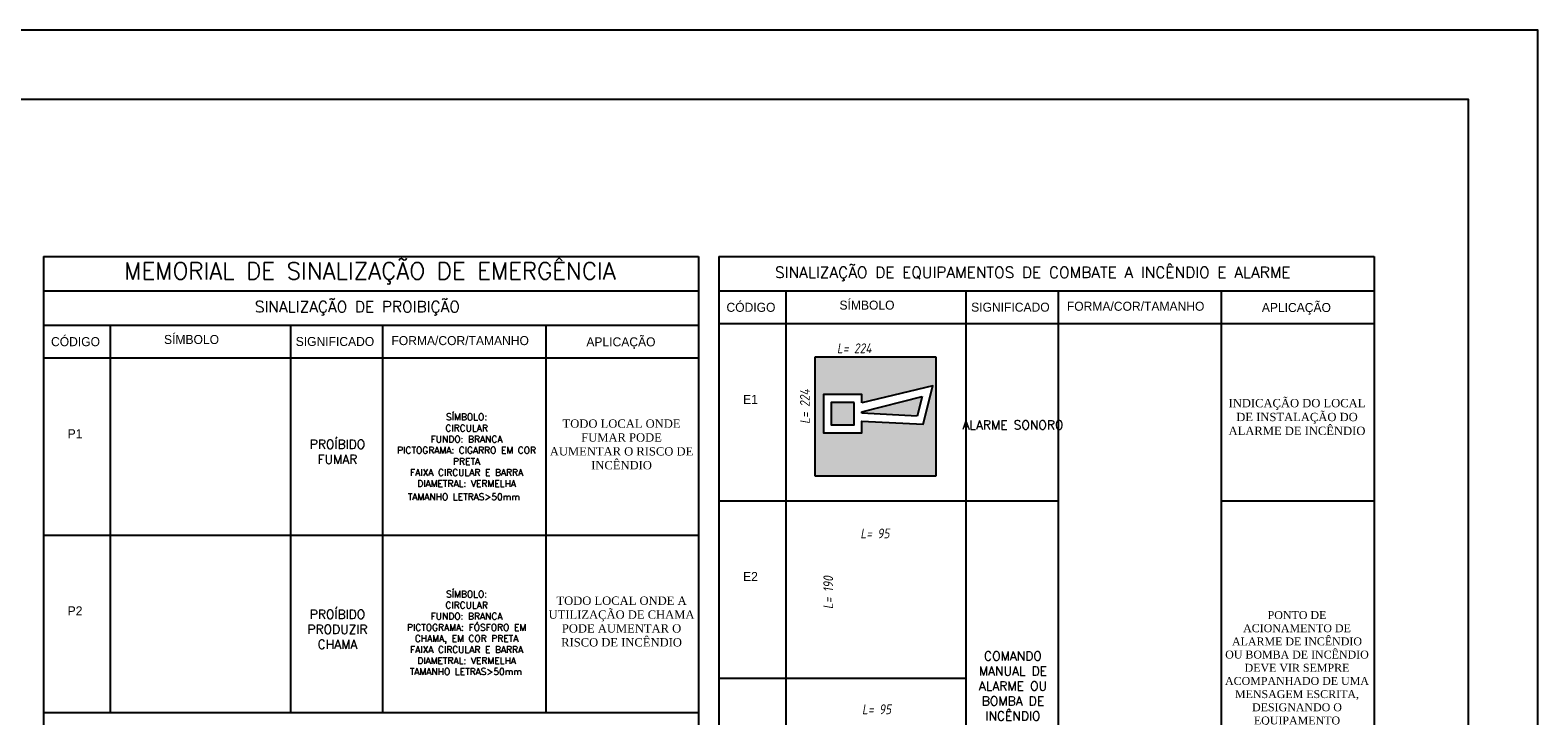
# Model space of a CAD drawing. Header units: inches. Extents: x -33917 to -601, y 26730 to 64098.
# Tile 44 of 80: x -24277 to -22102, y 48068 to 49056. Entities that reach past the tile are written whole.
import ezdxf

# ---------------------------------------------------------------- set-up
doc = ezdxf.new("R2010")
doc.units = ezdxf.units.IN
doc.header["$LTSCALE"] = 0.8
doc.header["$MEASUREMENT"] = 0
doc.layers.add('253', color=253, linetype='Continuous', lineweight=5)
for name, color, linetype in [('DET-02', 2, 'Continuous'), ('ESQUADRIAS', 1, 'Continuous'), ('GESSO', 7, 'Continuous'), ('Incêndio_símbolos', 240, 'Continuous'), ('texto', 7, 'Continuous'), ('TEXTOS', 7, 'Continuous')]:
    doc.layers.add(name, color=color, linetype=linetype)
doc.styles.add('ISOCP', font='isocp.shx', dxfattribs={"oblique": 10})

# ---------------------------------------------------------------- blocks, each defined once
blk = doc.blocks.new('E1')
at = {"layer": 'ESQUADRIAS'}
h = blk.add_hatch(color=240, dxfattribs=at)
h.dxf.hatch_style = 1
h.paths.add_polyline_path([(11536, -25034.6), (11536, -25177.9), (11680.9, -25177.9), (11680.9, -25034.6)])
h.paths.add_polyline_path([(11677.4, -25069.5), (11665.7, -25115.5), (11592.2, -25112), (11592.2, -25125.8), (11545.8, -25125.8), (11545.8, -25079.9), (11592.1, -25079.9), (11592.1, -25090)], flags=16)
h.paths.add_polyline_path([(11664.4, -25082.3), (11658.4, -25105.8), (11592.1, -25102.3), (11592.1, -25100.5)], flags=0)
h.paths.add_polyline_path([(11582.7, -25089.3), (11582.7, -25116.4), (11555.2, -25116.4), (11555.2, -25089.3)], flags=0)
h = blk.add_hatch(color=240, dxfattribs=at)
h.dxf.hatch_style = 1
h.paths.add_polyline_path([(11592.1, -25100.5), (11592.1, -25102.3), (11658.4, -25105.8), (11664.4, -25082.3)])
h.paths.add_polyline_path([(11582.7, -25116.4), (11582.7, -25089.3), (11555.2, -25089.3), (11555.2, -25116.4)])
at = {"layer": 'Incêndio_símbolos'}
for p, q in [((11536, -25034.6), (11680.9, -25034.6)), ((11536, -25177.9), (11536, -25034.6)), ((11680.9, -25034.6), (11680.9, -25177.9)), ((11664.4, -25082.3), (11658.4, -25105.8)), ((11658.4, -25105.8), (11592.1, -25102.3)), ((11680.9, -25177.9), (11536, -25177.9))]:
    blk.add_line(p, q, dxfattribs=at)
for points in [[(11592.1, -25090), (11592.1, -25079.9), (11545.8, -25079.9), (11545.8, -25125.8), (11592.2, -25125.8), (11592.2, -25112), (11665.7, -25115.5), (11677.4, -25069.5), (11592.1, -25090)], [(11592.1, -25100.5), (11664.4, -25082.3)], [(11592.1, -25102.3), (11592.1, -25100.5)]]:
    blk.add_lwpolyline(points, dxfattribs=at)
blk.add_lwpolyline([(11582.7, -25089.3), (11555.2, -25089.3), (11555.2, -25116.4), (11582.7, -25116.4)], close=True, dxfattribs=at)
at = {"layer": 'GESSO', "style": 'ISOCP', "oblique": 10, "width": 0.95}
blk.add_text('L= 224', height=11.77, dxfattribs=at).set_placement((11562.2, -25030.2))
blk.add_text('L= 224', height=11.77, rotation=90, dxfattribs=at).set_placement((11529.5, -25115.2))

msp = doc.modelspace()

# ---------------------------------------------------------------- linework, layer by layer
at = {"layer": 'DET-02'}
msp.add_line((-23186.617, 48647.018), (-23186.617, 48680.595), dxfattribs=at)
at = {"layer": 'texto'}
for points in [[(-33774.668, 41056.48), (-22102.108, 41056.48), (-22102.108, 49056.48), (-33774.668, 49056.48)], [(-33674.668, 41156.48), (-22202.108, 41156.48), (-22202.108, 48956.48), (-33674.668, 48956.48)]]:
    msp.add_lwpolyline(points, close=True, dxfattribs=at)
at = {"layer": 'TEXTOS'}
for p, q in [((-24257.731, 48730.132), (-23312.731, 48730.132)), ((-24257.731, 48730.132), (-24257.731, 48072.662)), ((-23312.731, 48730.132), (-23312.731, 45835.187)), ((-23283.34, 48730.132), (-23283.34, 46845.187)), ((-23283.34, 48730.132), (-22338.445, 48730.132)), ((-22338.445, 48730.132), (-22338.445, 46845.187)), ((-24257.731, 48680.595), (-23312.731, 48680.595)), ((-23283.386, 48680.595), (-22338.386, 48680.595)), ((-23186.617, 48377.601), (-23186.617, 48680.595)), ((-22926.63, 48647.018), (-22926.63, 48680.595)), ((-22926.63, 48377.601), (-22926.63, 48680.595)), ((-22793.658, 48647.018), (-22793.658, 48680.595)), ((-22793.658, 48377.601), (-22793.658, 48680.595)), ((-22558.364, 48647.018), (-22558.364, 48680.595)), ((-22558.364, 48377.601), (-22558.364, 48680.595)), ((-24257.731, 48631.058), (-23312.731, 48631.058)), ((-24160.963, 48597.481), (-24160.963, 48631.058)), ((-24160.963, 48072.662), (-24160.963, 48631.058)), ((-23900.976, 48597.481), (-23900.976, 48631.058)), ((-23900.976, 48072.662), (-23900.976, 48631.058)), ((-23768.004, 48597.481), (-23768.004, 48631.058)), ((-23768.004, 48072.662), (-23768.004, 48631.058)), ((-23532.71, 48597.481), (-23532.71, 48631.058)), ((-23532.71, 48072.662), (-23532.71, 48631.058)), ((-22338.386, 48632.996), (-23283.406, 48633.004)), ((-23312.731, 48583.459), (-24257.752, 48583.467)), ((-23186.624, 46845.187), (-23186.624, 48425.192)), ((-22926.637, 46845.187), (-22926.637, 48425.192)), ((-22793.665, 46845.187), (-22793.665, 48425.192)), ((-22558.371, 46845.187), (-22558.371, 48425.192)), ((-23283.413, 48377.601), (-22793.658, 48377.601)), ((-23283.413, 48377.601), (-22793.658, 48377.601)), ((-22558.371, 48377.601), (-22338.386, 48377.601)), ((-22558.371, 48377.601), (-22338.386, 48377.601)), ((-24257.758, 48328.064), (-23312.731, 48328.064)), ((-24257.758, 48328.064), (-23312.731, 48328.064)), ((-23283.546, 48122.199), (-22926.637, 48122.199)), ((-24257.765, 48072.662), (-23312.738, 48072.662)), ((-24257.765, 48072.662), (-23312.738, 48072.662)), ((-24257.731, 48072.662), (-24257.731, 45835.187))]:
    msp.add_line(p, q, dxfattribs=at)

# ---------------------------------------------------------------- block references
at = {"layer": 'ESQUADRIAS', "color": 0, "xscale": 1.2, "yscale": 1.2, "zscale": 1.2}
msp.add_blockref('E1', (-36987.71, 78626.897), dxfattribs=at)

# ---------------------------------------------------------------- texts
at = {"layer": '253', "color": 2}
for s, insert, char_height, width, attachment_point in [('{\\Fsimplex|c0;\\C7;MEMORIAL DE SINALIZAÇÃO DE EMERGÊNCIA}', (-23786.752, 48705.803), 24.3, 878.05121, 5), ('{\\Fsimplex|c0;\\C7;SINALIZAÇÃO DE EQUIPAMENTOS DE COMBATE A INCÊNDIO E ALARME}', (-22830.653, 48704.905), 16.2, 878.05121, 5), ('{\\Fsimplex|c0;\\C7;SINALIZAÇÃO DE PROIBIÇÃO}', (-23804.998, 48655.368), 16.2, 878.05121, 5), ('{\\fTimes New Roman|b0|i0|c0|p16;\\C256;INDICAÇÃO DO LOCAL DE INSTALAÇÃO DO ALARME DE INCÊNDIO}', (-22449.54, 48472.462), 12, 222.813, 8), ('{\\Fsimplex|c0;\\H0.74074x;\\C7;SÍMBOLO:\\PCIRCULAR\\PFUNDO: BRANCA\\PPICTOGRAMA: CIGARRO EM COR PRETA\\PFAIXA CIRCULAR E BARRA DIAMETRAL: VERMELHA}', (-23647.378, 48397.818), 12.96, 222.813, 8), ('{\\Fsimplex|c0;\\C7;ALARME SONORO}', (-22859.289, 48480.739), 12.96, 141.79271, 8), ('{\\Fsimplex|c0;\\C7;PROÍBIDO\\PFUMAR}', (-23833.635, 48431.202), 12.96, 225.88207, 8), ('{\\fTimes New Roman|b0|i0|c0|p16;\\C256;TODO LOCAL ONDE FUMAR PODE AUMENTAR O RISCO DE INCÊNDIO}', (-23423.886, 48422.925), 12, 222.813, 8), ('{\\Fsimplex|c0;\\H0.74074x;\\C7;TAMANHO LETRAS>50mm}', (-23651.446, 48378.706), 12.96, 222.813, 8), ('{\\Fsimplex|c0;\\H0.74074x;\\C7;SÍMBOLO:\\PCIRCULAR\\PFUNDO: BRANCA\\PPICTOGRAMA: FÓSFORO EM CHAMA, EM COR PRETA\\PFAIXA CIRCULAR E BARRA DIAMETRAL: VERMELHA}', (-23647.385, 48142.422), 12.96, 222.813, 8), ('{\\fTimes New Roman|b0|i0|c0|p16;\\C256;TODO LOCAL ONDE A UTILIZAÇÃO DE CHAMA PODE AUMENTAR O RISCO DE INCÊNDIO}', (-23423.892, 48167.529), 12, 222.813, 8), ('{\\Fsimplex|c0;\\C7;PROÍBIDO\\PPRODUZIR CHAMA}', (-23833.635, 48164.278), 12.96, 121.57083, 8), ('{\\fTimes New Roman|b0|i0|c0|p16;\\C256;PONTO DE ACIONAMENTO DE ALARME DE INCÊNDIO OU BOMBA DE INCÊNDIO\\PDEVE VIR SEMPRE ACOMPANHADO DE UMA MENSAGEM ESCRITA, DESIGNANDO O EQUIPAMENTO ACIONADO POR AQUELE PONTO}', (-22449.547, 48017.098), 11.4, 211.67235, 8), ('{\\Fsimplex|c0;\\C7;COMANDO MANUAL DE ALARME OU BOMBA DE INCÊNDIO}', (-22859.289, 48060.987), 12.96, 121.57083, 8), ('{\\Fsimplex|c0;\\H0.74074x;\\C7;TAMANHO LETRAS>50mm}', (-23648.518, 48126.644), 12.96, 222.813, 8)]:
    msp.add_mtext(s, dxfattribs=dict(at, insert=insert, char_height=char_height, width=width, attachment_point=attachment_point))
at = {"layer": 'GESSO', "style": 'ISOCP', "oblique": 10, "width": 0.95}
for p in [(-23079.349, 48323.644), (-23076.929, 48070.063)]:
    msp.add_text('L= 95', height=14.1182, dxfattribs=at).set_placement(p)
msp.add_text('L= 190', height=14.1182, rotation=90, dxfattribs=at).set_placement((-23118.657, 48221.596))
at = {"layer": 'TEXTOS'}
for s, p in [('CÓDIGO', (-23272.51, 48650.299)), ('SÍMBOLO', (-23109.498, 48653.437)), ('SIGNIFICADO', (-22919.536, 48650.537)), ('FORMA/COR/TAMANHO', (-22781.481, 48651.825)), ('APLICAÇÃO', (-22500.26, 48650.002)), ('CÓDIGO', (-24246.856, 48600.762)), ('SÍMBOLO', (-24083.843, 48603.9)), ('SIGNIFICADO', (-23893.882, 48601)), ('FORMA/COR/TAMANHO', (-23755.826, 48602.288)), ('APLICAÇÃO', (-23474.606, 48600.465)), ('E1', (-23248.508, 48517.511)), ('P1', (-24222.854, 48467.974)), ('E2', (-23248.515, 48262.109)), ('P2', (-24222.86, 48212.572))]:
    msp.add_text(s, height=13.0248, dxfattribs=at).set_placement(p)

doc.saveas('drawing.dxf')
